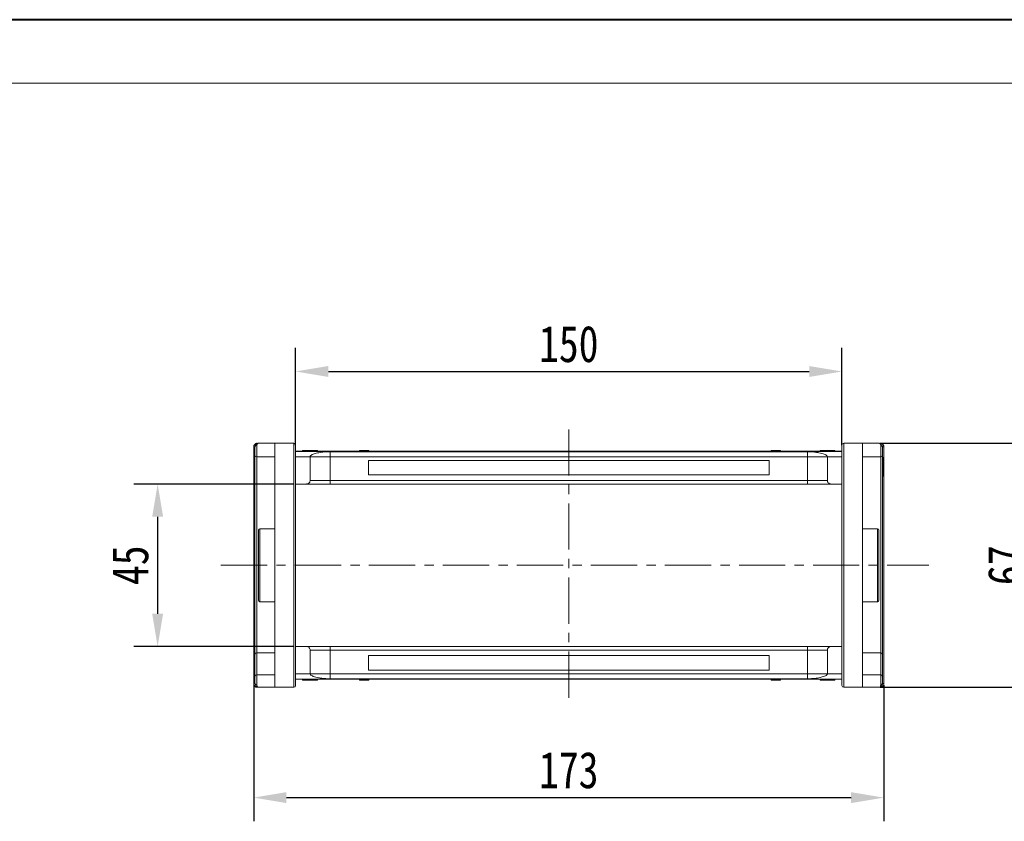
# Model space of a CAD drawing. Header units: millimetres. Extents: x -797 to 677, y 79 to 1112.
# Tile 18 of 75: x -345 to -75, y 892 to 1112. Entities that reach past the tile are written whole.
import ezdxf

# ---------------------------------------------------------------- set-up
doc = ezdxf.new("R2010")
doc.units = ezdxf.units.MM
doc.linetypes.add('CENTERX2', pattern=[20.32, 12.7, -2.54, 2.54, -2.54])
doc.styles.get("Standard").update_dxf_attribs({"font": '仿宋_GB2312.ttf', "width": 0.8})
doc.dimstyles.new('副本 ISO-45.1', dxfattribs={"dimtxt": 10, "dimasz": 9, "dimexe": 6.5, "dimexo": 0.625, "dimgap": 2.5, "dimtad": 1, "dimdsep": 46, "dimtxsty": 'Standard', "dimcen": 2.5, "dimadec": 0, "dimazin": 0, "dimtfac": 1, "dimtmove": 0, "dimatfit": 3, "dimfxl": 0, "dimarcsym": 0})

# ---------------------------------------------------------------- blocks, each defined once
blk = doc.blocks.new('*D2915')
at = {"color": 0, "lineweight": -2}
for p, q in [((-269.76, 984.88), (-313.49, 984.88)), ((-306.99, 975.88), (-306.99, 949.28)), ((-269.76, 940.28), (-313.49, 940.28))]:
    blk.add_line(p, q, dxfattribs=at)
at = {"color": 0, "lineweight": 9}
for points in [[(-308.49, 975.88), (-305.49, 975.88), (-306.99, 984.88)], [(-308.49, 949.28), (-305.49, 949.28), (-306.99, 940.28)]]:
    blk.add_solid(points, dxfattribs=at)
at = {"layer": 'Defpoints', "color": 0, "lineweight": 9}
for p in [(-269.13, 984.88), (-306.99, 940.28), (-269.13, 940.28)]:
    blk.add_point(p, dxfattribs=at)
at = {"color": 0, "lineweight": 9, "insert": (-314.49, 962.58), "char_height": 10, "attachment_point": 5, "rotation": 90}
blk.add_mtext('45', dxfattribs=at)
blk = doc.blocks.new('*D2916')
at = {"color": 0, "lineweight": -2}
for p, q in [((-108.62, 996.08), (-60.02, 996.08)), ((-66.52, 987.08), (-66.52, 938.08)), ((-108.62, 929.08), (-60.02, 929.08))]:
    blk.add_line(p, q, dxfattribs=at)
at = {"color": 0, "lineweight": 9}
for points in [[(-68.02, 987.08), (-65.02, 987.08), (-66.52, 996.08)], [(-68.02, 938.08), (-65.02, 938.08), (-66.52, 929.08)]]:
    blk.add_solid(points, dxfattribs=at)
at = {"layer": 'Defpoints', "color": 0, "lineweight": 9}
for p in [(-109.24, 996.08), (-109.24, 929.08), (-66.52, 929.08)]:
    blk.add_point(p, dxfattribs=at)
at = {"color": 0, "lineweight": 9, "insert": (-74.02, 962.58), "char_height": 10, "attachment_point": 5, "rotation": 90}
blk.add_mtext('67', dxfattribs=at)
blk = doc.blocks.new('*D2917')
at = {"color": 0, "lineweight": -2}
for p, q in [((-269.13, 995.52), (-269.13, 1022.27)), ((-119.13, 995.52), (-119.13, 1022.27)), ((-260.13, 1015.77), (-128.13, 1015.77))]:
    blk.add_line(p, q, dxfattribs=at)
at = {"color": 0, "lineweight": 9}
for points in [[(-260.13, 1017.27), (-260.13, 1014.27), (-269.13, 1015.77)], [(-128.13, 1017.27), (-128.13, 1014.27), (-119.13, 1015.77)]]:
    blk.add_solid(points, dxfattribs=at)
at = {"layer": 'Defpoints', "color": 0, "lineweight": 9}
for p in [(-119.13, 1015.77), (-269.13, 994.9), (-119.13, 994.9)]:
    blk.add_point(p, dxfattribs=at)
at = {"color": 0, "lineweight": 9, "insert": (-194.13, 1023.27), "char_height": 10, "attachment_point": 5}
blk.add_mtext('150', dxfattribs=at)
blk = doc.blocks.new('*D2918')
at = {"color": 0, "lineweight": -2}
for p, q in [((-280.63, 929.63), (-280.63, 892.3)), ((-107.63, 929.63), (-107.63, 892.3)), ((-271.63, 898.8), (-116.63, 898.8))]:
    blk.add_line(p, q, dxfattribs=at)
at = {"color": 0, "lineweight": 9}
for points in [[(-271.63, 900.3), (-271.63, 897.3), (-280.63, 898.8)], [(-116.63, 900.3), (-116.63, 897.3), (-107.63, 898.8)]]:
    blk.add_solid(points, dxfattribs=at)
at = {"layer": 'Defpoints', "color": 0, "lineweight": 9}
for p in [(-280.63, 930.26), (-107.63, 930.26), (-107.63, 898.8)]:
    blk.add_point(p, dxfattribs=at)
at = {"color": 0, "lineweight": 9, "insert": (-194.13, 906.3), "char_height": 10, "attachment_point": 5}
blk.add_mtext('173', dxfattribs=at)

msp = doc.modelspace()

# ---------------------------------------------------------------- linework, layer by layer
at = {"color": 7, "lineweight": 40}
msp.add_line((663.665, 1112.334), (-797.163, 1112.334), dxfattribs=at)
at = {"color": 7, "lineweight": 13}
msp.add_line((646.274, 1094.943), (-710.209, 1094.943), dxfattribs=at)
at = {"color": 1, "linetype": 'CENTERX2', "lineweight": 13}
for p, q in [((-194.131, 999.885), (-194.131, 925.279)), ((-289.633, 962.582), (-95.314, 962.582))]:
    msp.add_line(p, q, dxfattribs=at)
at = {"color": 7, "linetype": 'Continuous', "lineweight": 15}
for p, q in [((-280.631, 995.08), (-280.631, 995.083)), ((-280.631, 995.083), (-280.281, 995.082)), ((-280.631, 995.08), (-280.281, 995.08)), ((-280.631, 930.084), (-280.631, 995.08)), ((-279.781, 995.415), (-279.781, 992.332)), ((-274.781, 996.082), (-279.281, 996.082)), ((-274.781, 996.082), (-274.781, 929.082)), ((-269.631, 996.082), (-274.781, 996.082)), ((-269.631, 996.082), (-269.631, 929.082)), ((-118.631, 929.082), (-118.631, 996.082)), ((-113.481, 996.082), (-118.631, 996.082)), ((-113.481, 929.082), (-113.481, 996.082)), ((-108.981, 996.082), (-113.481, 996.082)), ((-108.481, 992.332), (-108.481, 995.415)), ((-107.981, 995.082), (-107.631, 995.083)), ((-107.981, 995.08), (-107.631, 995.08)), ((-107.631, 995.083), (-107.631, 995.08)), ((-107.631, 995.08), (-107.631, 930.084)), ((-280.281, 992.146), (-280.481, 992.146)), ((-279.781, 992.332), (-274.781, 992.332)), ((-279.781, 938.54), (-279.781, 992.332)), ((-194.131, 993.882), (-269.131, 993.882)), ((-269.131, 993.838), (-194.131, 993.838)), ((-265.131, 992.382), (-269.131, 992.382)), ((-267.182, 994.082), (-267.182, 993.882)), ((-266.776, 994.082), (-266.776, 993.882)), ((-265.158, 994.082), (-265.158, 993.882)), ((-265.131, 992.382), (-259.631, 992.382)), ((-265.131, 992.382), (-265.131, 985.882)), ((-263.542, 994.082), (-263.542, 993.882)), ((-263.131, 994.082), (-263.131, 993.882)), ((-194.131, 993.75), (-259.631, 993.75)), ((-259.631, 993.75), (-259.631, 992.382)), ((-259.631, 992.382), (-259.631, 985.882)), ((-259.631, 992.382), (-194.131, 992.382)), ((-251.614, 993.882), (-251.614, 994.082)), ((-251.614, 994.082), (-251.387, 994.082)), ((-251.387, 994.082), (-251.387, 993.882)), ((-251.375, 994.082), (-251.387, 994.082)), ((-251.375, 993.882), (-251.375, 994.082)), ((-251.375, 994.082), (-251.27, 994.082)), ((-251.27, 993.882), (-251.27, 994.082)), ((-251.27, 994.082), (-250.788, 994.082)), ((-250.788, 994.082), (-250.788, 993.882)), ((-250.579, 994.082), (-250.788, 994.082)), ((-250.579, 993.882), (-250.579, 994.082)), ((-250.579, 994.082), (-249.2, 994.082)), ((-249.2, 994.082), (-249.2, 993.882)), ((-249.061, 994.082), (-249.2, 994.082)), ((-249.061, 993.882), (-249.061, 994.082)), ((-119.131, 993.882), (-194.131, 993.882)), ((-194.131, 993.838), (-119.131, 993.838)), ((-128.631, 993.75), (-194.131, 993.75)), ((-194.131, 992.382), (-128.631, 992.382)), ((-138.587, 994.082), (-138.587, 993.882)), ((-138.583, 994.082), (-138.587, 994.082)), ((-138.583, 993.882), (-138.583, 994.082)), ((-138.583, 994.082), (-138.102, 994.082)), ((-138.102, 993.882), (-138.102, 994.082)), ((-137.842, 994.082), (-138.102, 994.082)), ((-137.842, 994.082), (-137.842, 993.882)), ((-137.771, 994.082), (-137.842, 994.082)), ((-137.771, 993.882), (-137.771, 994.082)), ((-137.771, 994.082), (-137.327, 994.082)), ((-137.327, 993.882), (-137.327, 994.082)), ((-137.327, 994.082), (-136.609, 994.082)), ((-136.609, 993.882), (-136.609, 994.082)), ((-136.609, 994.082), (-136.258, 994.082)), ((-136.258, 994.082), (-136.258, 993.882)), ((-136.152, 994.082), (-136.258, 994.082)), ((-136.152, 993.882), (-136.152, 994.082)), ((-136.152, 994.082), (-136.034, 994.082)), ((-136.034, 993.882), (-136.034, 994.082)), ((-128.631, 992.382), (-128.631, 993.75)), ((-128.631, 992.382), (-123.131, 992.382)), ((-128.631, 985.882), (-128.631, 992.382)), ((-125.131, 994.082), (-125.131, 993.882)), ((-123.131, 992.382), (-119.131, 992.382)), ((-123.131, 985.882), (-123.131, 992.382)), ((-123.078, 993.882), (-123.078, 994.082)), ((-121.08, 994.082), (-121.08, 993.882)), ((-113.481, 992.332), (-108.481, 992.332)), ((-108.481, 992.332), (-108.481, 938.54)), ((-107.981, 992.146), (-107.781, 992.146)), ((-107.981, 992.082), (-107.781, 992.082)), ((-107.781, 992.082), (-107.781, 988.846)), ((-280.281, 989.575), (-280.481, 989.575)), ((-194.131, 991.382), (-249.131, 991.382)), ((-249.131, 991.382), (-249.131, 987.382)), ((-139.131, 991.382), (-194.131, 991.382)), ((-139.131, 987.382), (-139.131, 991.382)), ((-280.481, 987.018), (-280.281, 987.018)), ((-249.131, 987.382), (-194.131, 987.382)), ((-194.131, 987.382), (-139.131, 987.382)), ((-107.781, 988.846), (-107.981, 988.846)), ((-107.981, 988.749), (-107.781, 988.749)), ((-107.781, 988.685), (-107.981, 988.685)), ((-107.981, 987.018), (-107.781, 987.018)), ((-107.781, 988.749), (-107.781, 988.685)), ((-269.131, 984.882), (-266.131, 984.882)), ((-259.631, 985.882), (-265.131, 985.882)), ((-259.631, 985.882), (-259.631, 984.882)), ((-194.131, 985.882), (-259.631, 985.882)), ((-259.631, 984.882), (-194.131, 984.882)), ((-128.631, 985.882), (-194.131, 985.882)), ((-194.131, 984.882), (-128.631, 984.882)), ((-123.131, 985.882), (-128.631, 985.882)), ((-128.631, 985.882), (-128.631, 984.882)), ((-122.131, 984.882), (-119.131, 984.882)), ((-274.781, 972.582), (-278.931, 972.582)), ((-278.931, 972.582), (-278.931, 962.582)), ((-109.331, 972.582), (-113.481, 972.582)), ((-109.331, 952.582), (-109.331, 972.582)), ((-278.931, 962.582), (-278.931, 952.582)), ((-278.931, 952.582), (-274.781, 952.582)), ((-113.481, 952.582), (-109.331, 952.582)), ((-280.281, 932.143), (-280.281, 938.187)), ((-274.781, 938.54), (-279.781, 938.54)), ((-279.781, 932.496), (-279.781, 938.54)), ((-266.131, 940.282), (-269.131, 940.282)), ((-265.131, 939.282), (-265.131, 932.782)), ((-265.131, 939.282), (-259.631, 939.282)), ((-259.631, 940.282), (-259.631, 939.282)), ((-194.131, 940.282), (-259.631, 940.282)), ((-259.631, 939.282), (-259.631, 932.782)), ((-259.631, 939.282), (-194.131, 939.282)), ((-128.631, 940.282), (-194.131, 940.282)), ((-194.131, 939.282), (-128.631, 939.282)), ((-128.631, 939.282), (-128.631, 940.282)), ((-128.631, 939.282), (-123.131, 939.282)), ((-128.631, 932.782), (-128.631, 939.282)), ((-123.131, 932.782), (-123.131, 939.282)), ((-122.131, 940.282), (-119.131, 940.282)), ((-108.481, 938.54), (-113.481, 938.54)), ((-108.481, 938.54), (-108.481, 932.496)), ((-107.981, 938.187), (-107.981, 932.143)), ((-194.131, 937.782), (-249.131, 937.782)), ((-249.131, 937.782), (-249.131, 933.782)), ((-139.131, 937.782), (-194.131, 937.782)), ((-139.131, 933.782), (-139.131, 937.782)), ((-269.131, 932.782), (-265.131, 932.782)), ((-259.631, 932.782), (-265.131, 932.782)), ((-259.631, 932.782), (-259.631, 931.414)), ((-194.131, 932.782), (-259.631, 932.782)), ((-249.131, 933.782), (-194.131, 933.782)), ((-194.131, 933.782), (-139.131, 933.782)), ((-128.631, 932.782), (-194.131, 932.782)), ((-128.631, 932.782), (-128.631, 931.414)), ((-123.131, 932.782), (-128.631, 932.782)), ((-119.131, 932.782), (-123.131, 932.782)), ((-280.631, 930.081), (-280.631, 930.084)), ((-280.281, 930.084), (-280.631, 930.084)), ((-280.281, 930.082), (-280.631, 930.081)), ((-279.781, 932.496), (-279.781, 929.749)), ((-274.781, 932.496), (-279.781, 932.496)), ((-194.131, 931.326), (-269.131, 931.326)), ((-269.131, 931.282), (-194.131, 931.282)), ((-267.182, 931.082), (-267.182, 931.282)), ((-265.185, 931.282), (-265.185, 931.082)), ((-263.131, 931.082), (-263.131, 931.282)), ((-259.631, 931.414), (-194.131, 931.414)), ((-251.614, 931.282), (-251.614, 931.082)), ((-251.496, 931.082), (-251.614, 931.082)), ((-251.496, 931.282), (-251.496, 931.082)), ((-251.496, 931.082), (-251.39, 931.082)), ((-251.39, 931.082), (-251.39, 931.282)), ((-251.039, 931.082), (-251.39, 931.082)), ((-251.039, 931.282), (-251.039, 931.082)), ((-250.321, 931.082), (-251.039, 931.082)), ((-250.321, 931.282), (-250.321, 931.082)), ((-249.877, 931.082), (-250.321, 931.082)), ((-249.877, 931.282), (-249.877, 931.082)), ((-249.877, 931.082), (-249.806, 931.082)), ((-249.806, 931.082), (-249.806, 931.282)), ((-249.806, 931.082), (-249.546, 931.082)), ((-249.546, 931.282), (-249.546, 931.082)), ((-249.065, 931.082), (-249.546, 931.082)), ((-249.065, 931.282), (-249.065, 931.082)), ((-249.065, 931.082), (-249.061, 931.082)), ((-249.061, 931.082), (-249.061, 931.282)), ((-194.131, 931.414), (-128.631, 931.414)), ((-119.131, 931.326), (-194.131, 931.326)), ((-194.131, 931.282), (-119.131, 931.282)), ((-138.587, 931.282), (-138.587, 931.082)), ((-138.587, 931.082), (-138.447, 931.082)), ((-138.447, 931.082), (-138.447, 931.282)), ((-137.068, 931.082), (-138.447, 931.082)), ((-137.068, 931.282), (-137.068, 931.082)), ((-137.068, 931.082), (-136.86, 931.082)), ((-136.86, 931.082), (-136.86, 931.282)), ((-136.378, 931.082), (-136.86, 931.082)), ((-136.378, 931.282), (-136.378, 931.082)), ((-136.273, 931.082), (-136.378, 931.082)), ((-136.273, 931.282), (-136.273, 931.082)), ((-136.273, 931.082), (-136.261, 931.082)), ((-136.261, 931.082), (-136.261, 931.282)), ((-136.034, 931.082), (-136.261, 931.082)), ((-136.034, 931.282), (-136.034, 931.082)), ((-125.131, 931.082), (-125.131, 931.282)), ((-124.72, 931.082), (-124.72, 931.282)), ((-123.104, 931.082), (-123.104, 931.282)), ((-121.486, 931.082), (-121.486, 931.282)), ((-121.08, 931.082), (-121.08, 931.282)), ((-108.481, 932.496), (-113.481, 932.496)), ((-108.481, 929.749), (-108.481, 932.496)), ((-107.631, 930.084), (-107.981, 930.084)), ((-107.631, 930.081), (-107.981, 930.082)), ((-107.631, 930.084), (-107.631, 930.081)), ((-279.281, 929.082), (-274.781, 929.082)), ((-274.781, 929.082), (-269.631, 929.082)), ((-118.631, 929.082), (-113.481, 929.082)), ((-113.481, 929.082), (-108.981, 929.082))]:
    msp.add_line(p, q, dxfattribs=at)
for centre, radius, start, end in [((-279.851, 994.978), 0.443, 80.98068, 166.39946), ((-279.602, 995.926), 0.158, 100.60493, 166.76076), ((-269.631, 995.582), 0.5, 0, 90), ((-118.631, 995.582), 0.5, 90, 180), ((-108.66, 995.926), 0.158, 13.23924, 79.39507), ((-108.412, 994.978), 0.443, 13.60053, 99.01929), ((-279.811, 992.803), 0.472, 184.06872, 273.55943), ((-108.452, 992.803), 0.472, 266.44057, 355.93128), ((-278.931, 972.232), 0.35, 90, 180), ((-109.331, 972.232), 0.35, 0, 90), ((-278.931, 952.932), 0.35, 180, 270), ((-109.331, 952.932), 0.35, 270, 0), ((-279.844, 938.099), 0.446, 81.95053, 168.57825), ((-108.419, 938.099), 0.446, 11.42175, 98.04947), ((-279.844, 932.054), 0.446, 81.95053, 168.57825), ((-279.851, 930.186), 0.443, 193.60053, 279.01929), ((-108.419, 932.054), 0.446, 11.42175, 98.04947), ((-108.412, 930.186), 0.443, 260.98068, 346.39946), ((-279.602, 929.238), 0.158, 193.23924, 259.39507), ((-269.631, 929.582), 0.5, 270, 0), ((-118.631, 929.582), 0.5, 180, 270), ((-108.66, 929.238), 0.158, 280.60493, 346.76076)]:
    msp.add_arc(centre, radius, start, end, dxfattribs=at)
for points, knots in [([(-280.631, 995.083), (-280.624, 995.174), (-280.611, 995.338), (-280.508, 995.583), (-280.362, 995.779), (-280.178, 995.926), (-279.996, 996.019), (-279.809, 996.072), (-279.687, 996.078), (-279.631, 996.081)], [0, 0, 0, 0, 0.172016, 0.3127556, 0.4995985, 0.630391, 0.7580256, 0.8892284, 1, 1, 1, 1]), ([(-280.281, 995.082), (-280.264, 995.217), (-280.229, 995.505), (-279.978, 995.831), (-279.649, 996.043), (-279.404, 996.069), (-279.281, 996.082)], [0, 0, 0, 0, 0.2343503, 0.4981953, 0.748869, 1, 1, 1, 1]), ([(-279.281, 996.082), (-279.398, 996.051), (-279.578, 996.003), (-279.75, 995.716), (-279.771, 995.509), (-279.781, 995.415)], [0, 0, 0, 0, 0.4984129, 0.772928, 1, 1, 1, 1]), ([(-269.131, 962.582), (-269.131, 963.588), (-269.131, 965.601), (-269.131, 968.655), (-269.131, 971.715), (-269.131, 974.44), (-269.131, 976.778), (-269.131, 978.752), (-269.131, 980.99), (-269.131, 983.427), (-269.131, 985.958), (-269.131, 988.242), (-269.131, 990.019), (-269.131, 991.378), (-269.131, 992.401), (-269.131, 993.418), (-269.131, 994.349), (-269.131, 995.064), (-269.131, 995.503), (-269.131, 995.556), (-269.131, 995.582)], [0, 0, 0, 0, 0.0582421, 0.1164894, 0.178226, 0.2399726, 0.2828875, 0.3257092, 0.368633, 0.4343113, 0.5, 0.5656783, 0.6313669, 0.6742818, 0.7171034, 0.7600273, 0.8217639, 0.8835106, 0.9417527, 1, 1, 1, 1]), ([(-119.131, 995.582), (-119.131, 995.556), (-119.131, 995.503), (-119.131, 995.064), (-119.131, 994.349), (-119.131, 993.418), (-119.131, 992.401), (-119.131, 991.378), (-119.131, 990.02), (-119.131, 988.242), (-119.131, 985.958), (-119.131, 983.427), (-119.131, 980.99), (-119.131, 978.753), (-119.131, 976.778), (-119.131, 974.44), (-119.131, 971.715), (-119.131, 968.655), (-119.131, 965.601), (-119.131, 963.589), (-119.131, 962.582)], [0, 0, 0, 0, 0.0582421, 0.1164894, 0.178226, 0.2399726, 0.2828875, 0.3257092, 0.368633, 0.4343113, 0.5, 0.5656783, 0.6313669, 0.6742818, 0.7171034, 0.7600273, 0.8217639, 0.8835106, 0.9417527, 1, 1, 1, 1]), ([(-108.481, 995.415), (-108.491, 995.509), (-108.513, 995.716), (-108.684, 996.003), (-108.865, 996.051), (-108.981, 996.082)], [0, 0, 0, 0, 0.2270634, 0.50158693, 1, 1, 1, 1]), ([(-108.981, 996.082), (-108.859, 996.069), (-108.614, 996.043), (-108.284, 995.831), (-108.034, 995.505), (-107.998, 995.217), (-107.981, 995.082)], [0, 0, 0, 0, 0.2511309, 0.5018046, 0.7656407, 1, 1, 1, 1]), ([(-108.631, 996.081), (-108.575, 996.078), (-108.452, 996.072), (-108.266, 996.018), (-108.084, 995.925), (-107.901, 995.779), (-107.755, 995.583), (-107.652, 995.338), (-107.639, 995.174), (-107.631, 995.083)], [0, 0, 0, 0, 0.1117977, 0.2443303, 0.368648, 0.5004012, 0.6872226, 0.8279677, 1, 1, 1, 1]), ([(-280.481, 992.146), (-280.481, 992.142), (-280.481, 992.128), (-280.481, 991.933), (-280.481, 991.446), (-280.481, 990.739), (-280.481, 990.088), (-280.481, 989.674), (-280.481, 989.575)], [0, 0, 0, 0, 0.1013981, 0.3069957, 0.5061443, 0.6852619, 0.9245571, 1, 1, 1, 1]), ([(-280.281, 992.77), (-280.281, 992.842), (-280.281, 992.988), (-280.281, 993.312), (-280.281, 993.685), (-280.281, 993.951), (-280.281, 994.082)], [0, 0, 0, 0, 0.24551284, 0.5, 0.75448716, 1, 1, 1, 1]), ([(-280.281, 938.187), (-280.281, 938.82), (-280.281, 940.083), (-280.281, 942.148), (-280.281, 944.337), (-280.281, 946.659), (-280.281, 949.1), (-280.281, 951.63), (-280.281, 954.227), (-280.281, 956.869), (-280.281, 959.953), (-280.281, 963.478), (-280.281, 966.972), (-280.281, 969.986), (-280.281, 972.529), (-280.281, 975.032), (-280.281, 977.486), (-280.281, 979.873), (-280.281, 982.16), (-280.281, 984.326), (-280.281, 986.356), (-280.281, 988.521), (-280.281, 990.751), (-280.281, 992.097), (-280.281, 992.77)], [0, 0, 0, 0, 0.0411432, 0.0821686, 0.1233154, 0.1653953, 0.2076405, 0.2500186, 0.2923895, 0.3346347, 0.3767218, 0.4383567, 0.5, 0.5411413, 0.5821667, 0.6233154, 0.6653953, 0.7076405, 0.7500186, 0.7923895, 0.8346347, 0.8767218, 0.9383589, 1, 1, 1, 1]), ([(-266.776, 994.082), (-266.826, 994.082), (-266.928, 994.082), (-267.044, 994.082), (-267.127, 994.082), (-267.165, 994.082), (-267.18, 994.082), (-267.182, 994.082), (-267.182, 994.082)], [0, 0, 0, 0, 0.1937693, 0.3935642, 0.587886, 0.7891312, 0.8942826, 1, 1, 1, 1]), ([(-265.158, 994.082), (-265.292, 994.082), (-265.595, 994.082), (-266.116, 994.082), (-266.538, 994.082), (-266.746, 994.082), (-266.776, 994.082)], [0, 0, 0, 0, 0.2366286, 0.5373614, 0.9329864, 1, 1, 1, 1]), ([(-263.542, 994.082), (-263.596, 994.082), (-263.706, 994.082), (-263.938, 994.082), (-264.233, 994.082), (-264.565, 994.082), (-264.874, 994.082), (-265.064, 994.082), (-265.158, 994.082)], [0, 0, 0, 0, 0.118432, 0.2393289, 0.4494336, 0.6641784, 0.8318201, 1, 1, 1, 1]), ([(-259.631, 993.75), (-260.022, 993.742), (-260.719, 993.726), (-261.639, 993.638), (-262.423, 993.534), (-263.135, 993.405), (-263.799, 993.246), (-264.369, 993.057), (-264.805, 992.841), (-265.079, 992.614), (-265.114, 992.459), (-265.131, 992.382)], [0, 0, 0, 0, 0.1253767, 0.2231439, 0.3210442, 0.4226148, 0.5242047, 0.6437825, 0.7633681, 0.8816833, 1, 1, 1, 1]), ([(-263.131, 994.082), (-263.133, 994.082), (-263.138, 994.082), (-263.182, 994.082), (-263.259, 994.082), (-263.358, 994.082), (-263.456, 994.082), (-263.514, 994.082), (-263.542, 994.082)], [0, 0, 0, 0, 0.1926273, 0.3886837, 0.5820134, 0.7832006, 0.8910383, 1, 1, 1, 1]), ([(-123.131, 992.382), (-123.151, 992.464), (-123.189, 992.626), (-123.492, 992.864), (-123.97, 993.088), (-124.621, 993.291), (-125.427, 993.467), (-126.254, 993.594), (-127.042, 993.679), (-127.793, 993.736), (-128.337, 993.745), (-128.631, 993.75)], [0, 0, 0, 0, 0.1245955, 0.2491892, 0.3738223, 0.4984451, 0.6220504, 0.7455895, 0.8257011, 0.9057067, 1, 1, 1, 1]), ([(-123.078, 994.082), (-123.211, 994.082), (-123.612, 994.082), (-124.168, 994.082), (-124.676, 994.082), (-124.979, 994.082), (-125.117, 994.082), (-125.127, 994.082), (-125.131, 994.082)], [0, 0, 0, 0, 0.1423372, 0.4291269, 0.5899433, 0.7512055, 0.9098946, 1, 1, 1, 1]), ([(-121.08, 994.082), (-121.09, 994.082), (-121.112, 994.082), (-121.314, 994.082), (-121.619, 994.082), (-122.154, 994.082), (-122.663, 994.082), (-123.018, 994.082), (-123.078, 994.082)], [0, 0, 0, 0, 0.148288, 0.2977445, 0.4437132, 0.6077915, 0.9347078, 1, 1, 1, 1]), ([(-107.981, 992.77), (-107.981, 992.842), (-107.981, 992.988), (-107.981, 993.312), (-107.981, 993.685), (-107.981, 993.951), (-107.981, 994.082)], [0, 0, 0, 0, 0.24551284, 0.5, 0.75448716, 1, 1, 1, 1]), ([(-107.981, 992.77), (-107.981, 992.329), (-107.981, 991.449), (-107.981, 989.914), (-107.981, 988.221), (-107.981, 986.355), (-107.981, 984.327), (-107.981, 982.16), (-107.981, 979.873), (-107.981, 977.486), (-107.981, 974.631), (-107.981, 971.275), (-107.981, 967.836), (-107.981, 964.789), (-107.981, 962.163), (-107.981, 959.52), (-107.981, 956.87), (-107.981, 954.227), (-107.981, 951.63), (-107.981, 949.101), (-107.981, 946.659), (-107.981, 943.961), (-107.981, 941.061), (-107.981, 939.145), (-107.981, 938.187)], [0, 0, 0, 0, 0.0411432, 0.0821686, 0.1233154, 0.1653953, 0.2076405, 0.2500186, 0.2923895, 0.3346347, 0.3767218, 0.4383567, 0.5, 0.5411413, 0.5821667, 0.6233154, 0.6653953, 0.7076405, 0.7500186, 0.7923895, 0.8346347, 0.8767218, 0.9383589, 1, 1, 1, 1]), ([(-107.781, 992.115), (-107.781, 992.12), (-107.781, 992.133), (-107.781, 992.144), (-107.781, 992.145), (-107.781, 992.146)], [0, 0, 0, 0, 0.2339239, 0.616331, 1, 1, 1, 1]), ([(-280.481, 989.575), (-280.481, 989.442), (-280.481, 989.039), (-280.481, 988.399), (-280.481, 987.737), (-280.481, 987.271), (-280.481, 987.045), (-280.481, 987.026), (-280.481, 987.018)], [0, 0, 0, 0, 0.1018882, 0.3073435, 0.4929627, 0.6786474, 0.8607914, 1, 1, 1, 1]), ([(-107.781, 987.018), (-107.781, 987.024), (-107.781, 987.036), (-107.781, 987.198), (-107.781, 987.523), (-107.781, 988.031), (-107.781, 988.427), (-107.781, 988.685)], [0, 0, 0, 0, 0.1552919, 0.3531453, 0.543243, 0.704067, 1, 1, 1, 1]), ([(-265.131, 985.882), (-265.142, 985.77), (-265.164, 985.545), (-265.337, 985.245), (-265.591, 985.019), (-265.872, 984.899), (-266.057, 984.887), (-266.131, 984.882)], [0, 0, 0, 0, 0.2146939, 0.4293877, 0.6440816, 0.8587754, 1, 1, 1, 1]), ([(-266.131, 984.882), (-266.11, 984.882), (-266.067, 984.882), (-265.705, 984.882), (-265.105, 984.882), (-264.26, 984.882), (-263.391, 984.882), (-262.626, 984.882), (-261.845, 984.882), (-260.844, 984.882), (-260.028, 984.882), (-259.631, 984.882)], [0, 0, 0, 0, 0.11649679, 0.2399717, 0.36857994, 0.49991744, 0.63125493, 0.69561579, 0.7600283, 0.88350321, 1, 1, 1, 1]), ([(-128.631, 984.882), (-128.235, 984.882), (-127.418, 984.882), (-126.207, 984.882), (-125.042, 984.882), (-124.002, 984.882), (-123.297, 984.882), (-122.85, 984.882), (-122.495, 984.882), (-122.195, 984.882), (-122.152, 984.882), (-122.131, 984.882)], [0, 0, 0, 0, 0.1164968, 0.2399717, 0.3685799, 0.4999174, 0.6312549, 0.6956158, 0.7600283, 0.8835032, 1, 1, 1, 1]), ([(-122.131, 984.882), (-122.244, 984.893), (-122.468, 984.915), (-122.768, 985.088), (-122.994, 985.341), (-123.114, 985.623), (-123.126, 985.808), (-123.131, 985.882)], [0, 0, 0, 0, 0.21469386, 0.42938772, 0.64408158, 0.85877544, 1, 1, 1, 1]), ([(-279.281, 972.232), (-279.281, 972.218), (-279.281, 972.19), (-279.281, 971.958), (-279.281, 971.608), (-279.281, 971.165), (-279.281, 970.669), (-279.281, 970.086), (-279.281, 969.196), (-279.281, 968.163), (-279.281, 967.029), (-279.281, 965.869), (-279.281, 964.383), (-279.281, 963.171), (-279.281, 962.582)], [0, 0, 0, 0, 0.0776745, 0.1577414, 0.2400414, 0.3044107, 0.3687452, 0.4344841, 0.5001876, 0.6314541, 0.6958234, 0.7601579, 0.8835661, 1, 1, 1, 1]), ([(-108.981, 962.582), (-108.981, 962.974), (-108.981, 963.771), (-108.981, 964.965), (-108.981, 966.058), (-108.981, 967.029), (-108.981, 967.878), (-108.981, 968.678), (-108.981, 969.664), (-108.981, 970.502), (-108.981, 971.166), (-108.981, 971.691), (-108.981, 972.137), (-108.981, 972.201), (-108.981, 972.232)], [0, 0, 0, 0, 0.07766667, 0.15774142, 0.24004141, 0.3044107, 0.36874521, 0.43448416, 0.50018759, 0.63145414, 0.69582342, 0.76015794, 0.88356614, 1, 1, 1, 1]), ([(-279.281, 962.582), (-279.281, 962.19), (-279.281, 961.393), (-279.281, 960.199), (-279.281, 959.106), (-279.281, 958.135), (-279.281, 957.286), (-279.281, 956.487), (-279.281, 955.5), (-279.281, 954.662), (-279.281, 953.999), (-279.281, 953.473), (-279.281, 953.027), (-279.281, 952.963), (-279.281, 952.932)], [0, 0, 0, 0, 0.07766667, 0.15774142, 0.24004141, 0.3044107, 0.36874521, 0.43448416, 0.50018759, 0.63145414, 0.69582342, 0.76015794, 0.88356614, 1, 1, 1, 1]), ([(-269.131, 929.582), (-269.131, 929.609), (-269.131, 929.661), (-269.131, 930.1), (-269.131, 930.815), (-269.131, 931.746), (-269.131, 932.763), (-269.131, 933.786), (-269.131, 935.144), (-269.131, 936.922), (-269.131, 939.206), (-269.131, 941.737), (-269.131, 944.174), (-269.131, 946.412), (-269.131, 948.386), (-269.131, 950.724), (-269.131, 953.449), (-269.131, 956.509), (-269.131, 959.563), (-269.131, 961.576), (-269.131, 962.582)], [0, 0, 0, 0, 0.0582421, 0.1164894, 0.178226, 0.2399726, 0.2828875, 0.3257092, 0.368633, 0.4343113, 0.5, 0.5656783, 0.6313669, 0.6742818, 0.7171034, 0.7600273, 0.8217639, 0.8835106, 0.9417527, 1, 1, 1, 1]), ([(-119.131, 962.582), (-119.131, 961.576), (-119.131, 959.563), (-119.131, 956.509), (-119.131, 953.449), (-119.131, 950.724), (-119.131, 948.387), (-119.131, 946.412), (-119.131, 944.175), (-119.131, 941.738), (-119.131, 939.207), (-119.131, 936.922), (-119.131, 935.145), (-119.131, 933.786), (-119.131, 932.763), (-119.131, 931.746), (-119.131, 930.816), (-119.131, 930.1), (-119.131, 929.661), (-119.131, 929.609), (-119.131, 929.582)], [0, 0, 0, 0, 0.0582421, 0.1164894, 0.178226, 0.2399726, 0.2828875, 0.3257092, 0.368633, 0.4343113, 0.5, 0.5656783, 0.6313669, 0.6742818, 0.7171034, 0.7600273, 0.8217639, 0.8835106, 0.9417527, 1, 1, 1, 1]), ([(-108.981, 952.932), (-108.981, 952.946), (-108.981, 952.974), (-108.981, 953.206), (-108.981, 953.556), (-108.981, 953.999), (-108.981, 954.495), (-108.981, 955.079), (-108.981, 955.968), (-108.981, 957.001), (-108.981, 958.136), (-108.981, 959.296), (-108.981, 960.781), (-108.981, 961.994), (-108.981, 962.582)], [0, 0, 0, 0, 0.0776745, 0.1577414, 0.2400414, 0.3044107, 0.3687452, 0.4344841, 0.5001876, 0.6314541, 0.6958234, 0.7601579, 0.8835661, 1, 1, 1, 1]), ([(-266.131, 940.282), (-266.019, 940.271), (-265.794, 940.249), (-265.494, 940.077), (-265.268, 939.823), (-265.148, 939.542), (-265.136, 939.356), (-265.131, 939.282)], [0, 0, 0, 0, 0.21469386, 0.42938772, 0.64408158, 0.85877544, 1, 1, 1, 1]), ([(-259.631, 940.282), (-260.028, 940.282), (-260.844, 940.282), (-262.056, 940.282), (-263.221, 940.282), (-264.26, 940.282), (-264.966, 940.282), (-265.413, 940.282), (-265.767, 940.282), (-266.067, 940.282), (-266.11, 940.282), (-266.131, 940.282)], [0, 0, 0, 0, 0.11649679, 0.2399717, 0.36857994, 0.49991744, 0.63125493, 0.69561579, 0.7600283, 0.88350321, 1, 1, 1, 1]), ([(-122.131, 940.282), (-122.152, 940.282), (-122.196, 940.282), (-122.557, 940.282), (-123.157, 940.282), (-124.002, 940.282), (-124.872, 940.282), (-125.636, 940.282), (-126.417, 940.282), (-127.418, 940.282), (-128.235, 940.282), (-128.631, 940.282)], [0, 0, 0, 0, 0.1164968, 0.2399717, 0.3685799, 0.4999174, 0.6312549, 0.6956158, 0.7600283, 0.8835032, 1, 1, 1, 1]), ([(-123.131, 939.282), (-123.12, 939.395), (-123.098, 939.619), (-122.926, 939.919), (-122.672, 940.145), (-122.391, 940.265), (-122.205, 940.277), (-122.131, 940.282)], [0, 0, 0, 0, 0.21469386, 0.42938772, 0.64408158, 0.85877544, 1, 1, 1, 1]), ([(-265.131, 932.782), (-265.112, 932.701), (-265.073, 932.538), (-264.771, 932.3), (-264.292, 932.077), (-263.641, 931.873), (-262.835, 931.697), (-262.008, 931.57), (-261.22, 931.486), (-260.47, 931.428), (-259.926, 931.419), (-259.631, 931.414)], [0, 0, 0, 0, 0.1245955, 0.2491892, 0.3738223, 0.4984451, 0.6220504, 0.7455895, 0.8257011, 0.9057067, 1, 1, 1, 1]), ([(-128.631, 931.414), (-128.24, 931.423), (-127.544, 931.438), (-126.624, 931.526), (-125.84, 931.63), (-125.127, 931.759), (-124.464, 931.919), (-123.893, 932.108), (-123.457, 932.323), (-123.183, 932.55), (-123.149, 932.705), (-123.131, 932.782)], [0, 0, 0, 0, 0.1253767, 0.2231439, 0.3210442, 0.4226148, 0.5242047, 0.6437825, 0.7633681, 0.8816833, 1, 1, 1, 1]), ([(-279.631, 929.083), (-279.688, 929.086), (-279.811, 929.092), (-279.997, 929.146), (-280.179, 929.239), (-280.362, 929.386), (-280.508, 929.581), (-280.611, 929.826), (-280.624, 929.991), (-280.631, 930.081)], [0, 0, 0, 0, 0.1119973, 0.2448439, 0.3691679, 0.5008987, 0.6875333, 0.8281382, 1, 1, 1, 1]), ([(-279.281, 929.082), (-279.404, 929.095), (-279.649, 929.121), (-279.979, 929.333), (-280.229, 929.659), (-280.264, 929.947), (-280.281, 930.082)], [0, 0, 0, 0, 0.2515188, 0.5017844, 0.7656323, 1, 1, 1, 1]), ([(-267.182, 931.082), (-267.172, 931.082), (-267.151, 931.082), (-266.95, 931.082), (-266.645, 931.082), (-266.109, 931.082), (-265.598, 931.082), (-265.243, 931.082), (-265.185, 931.082)], [0, 0, 0, 0, 0.1482689, 0.2976473, 0.4424214, 0.6078512, 0.9356585, 1, 1, 1, 1]), ([(-265.185, 931.082), (-265.052, 931.082), (-264.65, 931.082), (-264.094, 931.082), (-263.586, 931.082), (-263.283, 931.082), (-263.146, 931.082), (-263.135, 931.082), (-263.131, 931.082)], [0, 0, 0, 0, 0.1423372, 0.4291269, 0.5899433, 0.7512055, 0.9098946, 1, 1, 1, 1]), ([(-125.131, 931.082), (-125.129, 931.082), (-125.124, 931.082), (-125.081, 931.082), (-125.003, 931.082), (-124.904, 931.082), (-124.806, 931.082), (-124.749, 931.082), (-124.72, 931.082)], [0, 0, 0, 0, 0.1926347, 0.388697, 0.5820148, 0.7830443, 0.8909593, 1, 1, 1, 1]), ([(-124.72, 931.082), (-124.666, 931.082), (-124.556, 931.082), (-124.319, 931.082), (-124.012, 931.082), (-123.675, 931.082), (-123.371, 931.082), (-123.193, 931.082), (-123.104, 931.082)], [0, 0, 0, 0, 0.1184406, 0.2393457, 0.4595932, 0.6849248, 0.8422399, 1, 1, 1, 1]), ([(-123.104, 931.082), (-122.97, 931.082), (-122.667, 931.082), (-122.138, 931.082), (-121.716, 931.082), (-121.509, 931.082), (-121.486, 931.082)], [0, 0, 0, 0, 0.23673076, 0.53755546, 0.94966792, 1, 1, 1, 1]), ([(-121.486, 931.082), (-121.436, 931.082), (-121.334, 931.082), (-121.219, 931.082), (-121.136, 931.082), (-121.097, 931.082), (-121.082, 931.082), (-121.081, 931.082), (-121.08, 931.082)], [0, 0, 0, 0, 0.1937762, 0.3936, 0.5878635, 0.7889077, 0.894169, 1, 1, 1, 1]), ([(-107.981, 930.082), (-107.998, 929.947), (-108.034, 929.659), (-108.284, 929.333), (-108.614, 929.121), (-108.859, 929.095), (-108.981, 929.082)], [0, 0, 0, 0, 0.23435876, 0.49821551, 0.74848117, 1, 1, 1, 1]), ([(-107.631, 930.081), (-107.639, 929.991), (-107.652, 929.826), (-107.755, 929.581), (-107.9, 929.386), (-108.084, 929.239), (-108.266, 929.146), (-108.453, 929.092), (-108.575, 929.086), (-108.631, 929.083)], [0, 0, 0, 0, 0.1718456, 0.312445, 0.4991009, 0.6298393, 0.7575038, 0.8890244, 1, 1, 1, 1]), ([(-279.781, 929.749), (-279.771, 929.655), (-279.75, 929.448), (-279.578, 929.161), (-279.398, 929.113), (-279.281, 929.082)], [0, 0, 0, 0, 0.2270634, 0.5015869, 1, 1, 1, 1]), ([(-108.981, 929.082), (-108.865, 929.113), (-108.684, 929.161), (-108.513, 929.448), (-108.491, 929.655), (-108.481, 929.749)], [0, 0, 0, 0, 0.4984129, 0.772928, 1, 1, 1, 1])]:
    msp.add_open_spline(points, degree=3, knots=knots, dxfattribs=at)
for points in [[(-280.281, 994.082), (-280.281, 994.266), (-280.281, 994.635), (-280.281, 994.933), (-280.281, 995.082)], [(-107.981, 995.082), (-107.981, 994.933), (-107.981, 994.635), (-107.981, 994.266), (-107.981, 994.082)], [(-280.281, 931.082), (-280.281, 931.281), (-280.281, 931.678), (-280.281, 931.988), (-280.281, 932.143)], [(-280.281, 930.082), (-280.281, 930.231), (-280.281, 930.529), (-280.281, 930.898), (-280.281, 931.082)], [(-107.981, 932.143), (-107.981, 931.988), (-107.981, 931.678), (-107.981, 931.281), (-107.981, 931.082)], [(-107.981, 931.082), (-107.981, 930.898), (-107.981, 930.529), (-107.981, 930.231), (-107.981, 930.082)]]:
    msp.add_open_spline(points, degree=3, dxfattribs=at)

# ---------------------------------------------------------------- dimensions: what is measured, and where the dimension line sits
at = {"color": 5, "lineweight": 9}
for base, p1, p2, picture, middle in [((-119.131, 1015.768), (-269.131, 994.899), (-119.131, 994.899), '*D2917', (-194.131, 1023.268)), ((-107.631, 898.799), (-280.631, 930.257), (-107.631, 930.257), '*D2918', (-194.131, 906.299))]:
    dim = msp.add_linear_dim(base=base, p1=p1, p2=p2, dimstyle='副本 ISO-45.1', dxfattribs=at)
    dim.commit()
    dim.dimension.update_dxf_attribs({"geometry": picture, "text_midpoint": middle})
dim = msp.add_linear_dim(base=(-66.521, 929.082), p1=(-109.244, 996.082), p2=(-109.244, 929.082), angle=90, dimstyle='副本 ISO-45.1', dxfattribs=at)
dim.commit()
dim.dimension.update_dxf_attribs({"geometry": '*D2916', "text_midpoint": (-74.021, 962.582)})
dim = msp.add_linear_dim(base=(-306.988, 940.282), p1=(-269.131, 984.882), p2=(-269.131, 940.282), angle=90, text='45', dimstyle='副本 ISO-45.1', dxfattribs=at)
dim.commit()
dim.dimension.update_dxf_attribs({"geometry": '*D2915', "text_midpoint": (-314.488, 962.582)})

doc.saveas('drawing.dxf')
